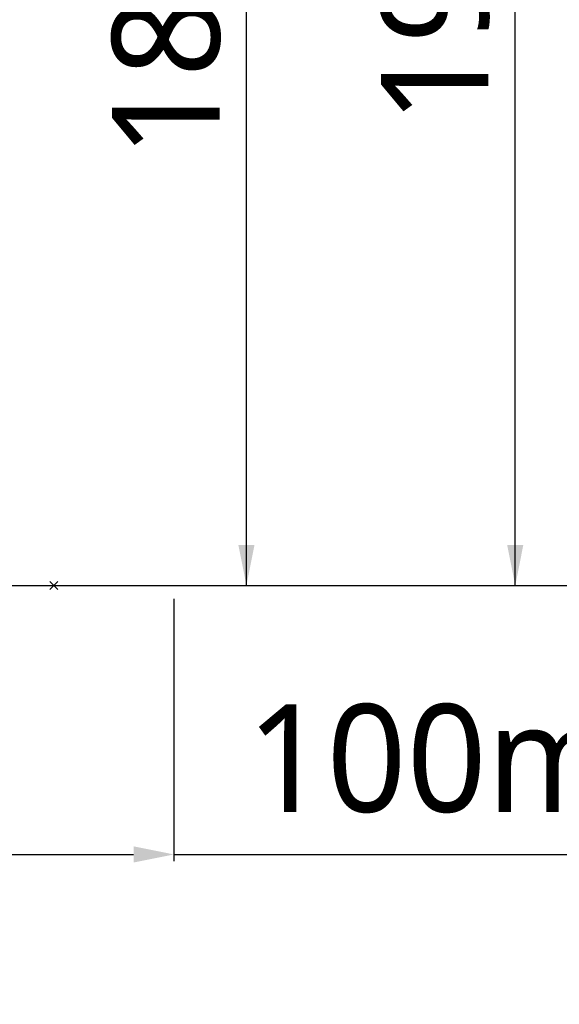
# Model space of a CAD drawing. Header units: millimetres. Extents: x 16 to 3344, y 34 to 2360.
# Tile 10 of 101: x 1350 to 1430, y 318 to 464. Entities that reach past the tile are written whole.
import ezdxf

# ---------------------------------------------------------------- set-up
doc = ezdxf.new("R2010")
doc.units = ezdxf.units.MM
doc.header["$LTSCALE"] = 185.02
doc.header["$PDMODE"] = 3
doc.header["$PDSIZE"] = 0.3
doc.layers.get('0').update_dxf_attribs({"linetype": 'CONTINUOUS'})
doc.layers.get('Defpoints').update_dxf_attribs({"linetype": 'CONTINUOUS'})
for name, color, linetype in [('BASE_ASM_PBL3', 7, 'CONTINUOUS'), ('FRONT_VIEW_VBL2', 7, 'CONTINUOUS'), ('MIDDLE_ASM_PBL4', 7, 'CONTINUOUS')]:
    doc.layers.add(name, color=color, linetype=linetype)
doc.styles.get("Standard").update_dxf_attribs({"font": 'malgun.ttf'})
doc.dimstyles.new('DIMSTYLE_1', dxfattribs={"dimtxt": 16, "dimasz": 6, "dimexe": 1, "dimexo": 0.5, "dimgap": 1, "dimtad": 1, "dimdsep": 46, "dimtxsty": 'Standard', "dimblk": '_FILLED', "dimblk1": '_FILLED', "dimblk2": '_FILLED', "dimcen": 0.09, "dimclrt": 134, "dimazin": 2, "dimtp": 0.3, "dimtm": 0.3, "dimtfac": 1, "dimtofl": 0, "dimtmove": 0, "dimatfit": 3, "dimldrblk": '_FILLED', "dimfxl": 1, "dimtolj": 1, "dimarcsym": 0})
doc.dimstyles.new('DIMSTYLE_2', dxfattribs={"dimtxt": 16, "dimasz": 6, "dimexe": 1, "dimexo": 0.5, "dimgap": 1, "dimtad": 1, "dimdsep": 46, "dimtxsty": 'Standard', "dimblk": '_FILLED', "dimblk1": '_FILLED', "dimblk2": '_FILLED', "dimcen": 0.09, "dimclrt": 134, "dimazin": 2, "dimtp": 0.5, "dimtm": 0.5, "dimtfac": 1, "dimtofl": 0, "dimtmove": 0, "dimatfit": 3, "dimldrblk": '_FILLED', "dimfxl": 1, "dimtolj": 1, "dimarcsym": 0})
doc.dimstyles.new('DIMSTYLE_8', dxfattribs={"dimtxt": 16, "dimasz": 6, "dimexe": 1, "dimexo": 0.5, "dimgap": 1, "dimtad": 1, "dimdsep": 46, "dimtxsty": 'Standard', "dimblk": '_FILLED', "dimblk1": '_FILLED', "dimblk2": '_FILLED', "dimcen": 0.09, "dimclrt": 134, "dimazin": 2, "dimtp": 0.8, "dimtm": 0.8, "dimtfac": 1, "dimtofl": 0, "dimtmove": 0, "dimatfit": 3, "dimldrblk": '_FILLED', "dimfxl": 1, "dimtolj": 1, "dimarcsym": 0})

# ---------------------------------------------------------------- blocks, each defined once
blk = doc.blocks.new('_FILLED')
at = {"color": 0, "linetype": 'ByBlock'}
blk.add_solid([(0, 0), (-1, 0.2), (-1, -0.2)], dxfattribs=at)
blk = doc.blocks.new('*D2')
at = {"color": 0, "lineweight": -2, "transparency": 16777216}
for p, q in [((1272.5, 389), (1272.5, 339)), ((1372.5, 378), (1372.5, 339)), ((1278.5, 340), (1366.5, 340)), ((1372.5, 340), (1615.82, 340))]:
    blk.add_line(p, q, dxfattribs=at)
at = {"layer": 'Defpoints', "color": 0, "transparency": 16777216}
for p in [(1272.5, 389.5), (1372.5, 378.5), (1372.5, 340)]:
    blk.add_point(p, dxfattribs=at)
at = {"color": 0, "lineweight": -2, "transparency": 16777216, "xscale": 6, "yscale": 6, "zscale": 6, "rotation": 180}
blk.add_blockref('_FILLED', (1272.5, 340), dxfattribs=at)
at = {"color": 0, "lineweight": -2, "transparency": 16777216, "xscale": 6, "yscale": 6, "zscale": 6}
blk.add_blockref('_FILLED', (1372.5, 340), dxfattribs=at)
at = {"color": 134, "transparency": 16777216, "insert": (1383.3, 362.33), "char_height": 16, "width": 233.0667, "attachment_point": 1, "line_spacing_factor": 0.9}
blk.add_mtext('\\A1;100mm more for cable', dxfattribs=at)
blk = doc.blocks.new('*D16')
at = {"color": 134, "transparency": 16777216}
for p, q in [((1501.65, 550.19), (1609.45, 550.19)), ((1605.45, 550.19), (1605.45, 459.94)), ((1605.45, 369.69), (1605.45, 459.94)), ((1428.15, 369.69), (1609.45, 369.69))]:
    blk.add_line(p, q, dxfattribs=at)
at = {"color": 134, "transparency": 16777216, "xscale": 6, "yscale": 6, "zscale": 6}
for p, rotation in [((1605.45, 550.19), 90), ((1605.45, 369.69), 270)]:
    blk.add_blockref('_FILLED', p, dxfattribs=dict(at, rotation=rotation))
at = {"color": 134, "transparency": 16777216, "insert": (1585.45, 459.94), "char_height": 16, "width": 53.9259, "attachment_point": 2, "rotation": 90, "line_spacing_factor": 0.9}
blk.add_mtext('180.5', dxfattribs=at)
blk = doc.blocks.new('*D17')
at = {"color": 134, "transparency": 16777216}
for p, q in [((1319.15, 1026.69), (1769.45, 1026.69)), ((1765.45, 1026.69), (1765.45, 698.19)), ((1765.45, 369.69), (1765.45, 698.19)), ((1428.15, 369.69), (1769.45, 369.69))]:
    blk.add_line(p, q, dxfattribs=at)
at = {"color": 134, "transparency": 16777216, "xscale": 6, "yscale": 6, "zscale": 6}
for p, rotation in [((1765.45, 1026.69), 90), ((1765.45, 369.69), 270)]:
    blk.add_blockref('_FILLED', p, dxfattribs=dict(at, rotation=rotation))
at = {"color": 134, "transparency": 16777216, "insert": (1745.45, 698.19), "char_height": 16, "width": 36.8, "attachment_point": 2, "rotation": 90, "line_spacing_factor": 0.9}
blk.add_mtext('657', dxfattribs=at)
blk = doc.blocks.new('*D19')
at = {"color": 134, "transparency": 16777216}
for p, q in [((1423.25, 560.19), (1649.45, 560.19)), ((1645.45, 560.19), (1645.45, 464.94)), ((1645.45, 369.69), (1645.45, 464.94)), ((1428.15, 369.69), (1649.45, 369.69))]:
    blk.add_line(p, q, dxfattribs=at)
at = {"color": 134, "transparency": 16777216, "xscale": 6, "yscale": 6, "zscale": 6}
for p, rotation in [((1645.45, 560.19), 90), ((1645.45, 369.69), 270)]:
    blk.add_blockref('_FILLED', p, dxfattribs=dict(at, rotation=rotation))
at = {"color": 134, "transparency": 16777216, "insert": (1625.45, 464.94), "char_height": 16, "width": 53.9259, "attachment_point": 2, "rotation": 90, "line_spacing_factor": 0.9}
blk.add_mtext('190.5', dxfattribs=at)
blk = doc.blocks.new('*D18')
at = {"color": 134, "transparency": 16777216}
for p, q in [((1422.15, 577.79), (1689.45, 577.79)), ((1685.45, 577.79), (1685.45, 473.74)), ((1685.45, 369.69), (1685.45, 473.74)), ((1428.15, 369.69), (1689.45, 369.69))]:
    blk.add_line(p, q, dxfattribs=at)
at = {"color": 134, "transparency": 16777216, "xscale": 6, "yscale": 6, "zscale": 6}
for p, rotation in [((1685.45, 577.79), 90), ((1685.45, 369.69), 270)]:
    blk.add_blockref('_FILLED', p, dxfattribs=dict(at, rotation=rotation))
at = {"color": 134, "transparency": 16777216, "insert": (1665.45, 473.74), "char_height": 16, "width": 53.9259, "attachment_point": 2, "rotation": 90, "line_spacing_factor": 0.9}
blk.add_mtext('208.1', dxfattribs=at)
blk = doc.blocks.new('*D20')
at = {"color": 134, "transparency": 16777216}
for p, q in [((1417.15, 708.49), (1729.45, 708.49)), ((1725.45, 708.49), (1725.45, 539.09)), ((1725.45, 369.69), (1725.45, 539.09)), ((1428.15, 369.69), (1729.45, 369.69))]:
    blk.add_line(p, q, dxfattribs=at)
at = {"color": 134, "transparency": 16777216, "xscale": 6, "yscale": 6, "zscale": 6}
for p, rotation in [((1725.45, 708.49), 90), ((1725.45, 369.69), 270)]:
    blk.add_blockref('_FILLED', p, dxfattribs=dict(at, rotation=rotation))
at = {"color": 134, "transparency": 16777216, "insert": (1705.45, 539.09), "char_height": 16, "width": 53.9259, "attachment_point": 2, "rotation": 90, "line_spacing_factor": 0.9}
blk.add_mtext('338.8', dxfattribs=at)
blk = doc.blocks.new('BASE_ASM_PBL3', base_point=(1307.68, 676.189))
at = {"layer": 'BASE_ASM_PBL3', "color": 134}
for base, p2, dimstyle, picture, middle in [((1765.451, 1026.689), (1318.651, 1026.689), 'DIMSTYLE_8', '*D17', (1765.451, 698.251)), ((1645.451, 560.189), (1422.751, 560.189), 'DIMSTYLE_2', '*D19', (1645.451, 465.047)), ((1605.451, 550.189), (1501.151, 550.189), 'DIMSTYLE_2', '*D16', (1605.451, 460.047))]:
    dim = blk.add_linear_dim(base=base, p1=(1427.651, 369.689), p2=p2, angle=90, dimstyle=dimstyle, dxfattribs=at)
    dim.commit()
    dim.dimension.update_dxf_attribs({"geometry": picture, "text_midpoint": middle, "dimtype": 160})
blk = doc.blocks.new('MIDDLE_ASM_PBL4', base_point=(1416.801, 539.089))
at = {"layer": 'MIDDLE_ASM_PBL4', "color": 134}
for base, p1, picture, middle in [((1725.451, 369.689), (1416.651, 708.489), '*D20', (1725.451, 539.168)), ((1685.451, 369.689), (1421.651, 577.789), '*D18', (1685.451, 473.581))]:
    dim = blk.add_linear_dim(base=base, p1=p1, p2=(1427.651, 369.689), angle=270, dimstyle='DIMSTYLE_2', dxfattribs=at)
    dim.commit()
    dim.dimension.update_dxf_attribs({"geometry": picture, "text_midpoint": middle, "dimtype": 160})
blk = doc.blocks.new('FRONT_VIEW_VBL2', base_point=(1247.68, 771.59))
at = {"layer": 'BASE_ASM_PBL3'}
blk.add_blockref('BASE_ASM_PBL3', (1307.68, 676.19), dxfattribs=at)
at = {"layer": 'MIDDLE_ASM_PBL4'}
blk.add_blockref('MIDDLE_ASM_PBL4', (1416.8, 539.09), dxfattribs=at)

msp = doc.modelspace()

# ---------------------------------------------------------------- linework, layer by layer
at = {"color": 7}
for p, q in [((1355.251, 379.4), (1354.051, 380.6)), ((1355.251, 380.6), (1354.051, 379.4))]:
    msp.add_line(p, q, dxfattribs=at)

# ---------------------------------------------------------------- block references
at = {"layer": 'FRONT_VIEW_VBL2'}
msp.add_blockref('FRONT_VIEW_VBL2', (1025.529, 781.9), dxfattribs=at)

# ---------------------------------------------------------------- dimensions: what is measured, and where the dimension line sits
at = {"color": 134}
dim = msp.add_linear_dim(base=(1372.5, 340), p1=(1272.5, 389.5), p2=(1372.5, 378.5), text='<>mm more for cable', dimstyle='DIMSTYLE_1', dxfattribs=at)
dim.commit()
dim.dimension.update_dxf_attribs({"geometry": '*D2', "text_midpoint": (1499.833, 340), "dimtype": 160})

doc.saveas('drawing.dxf')
